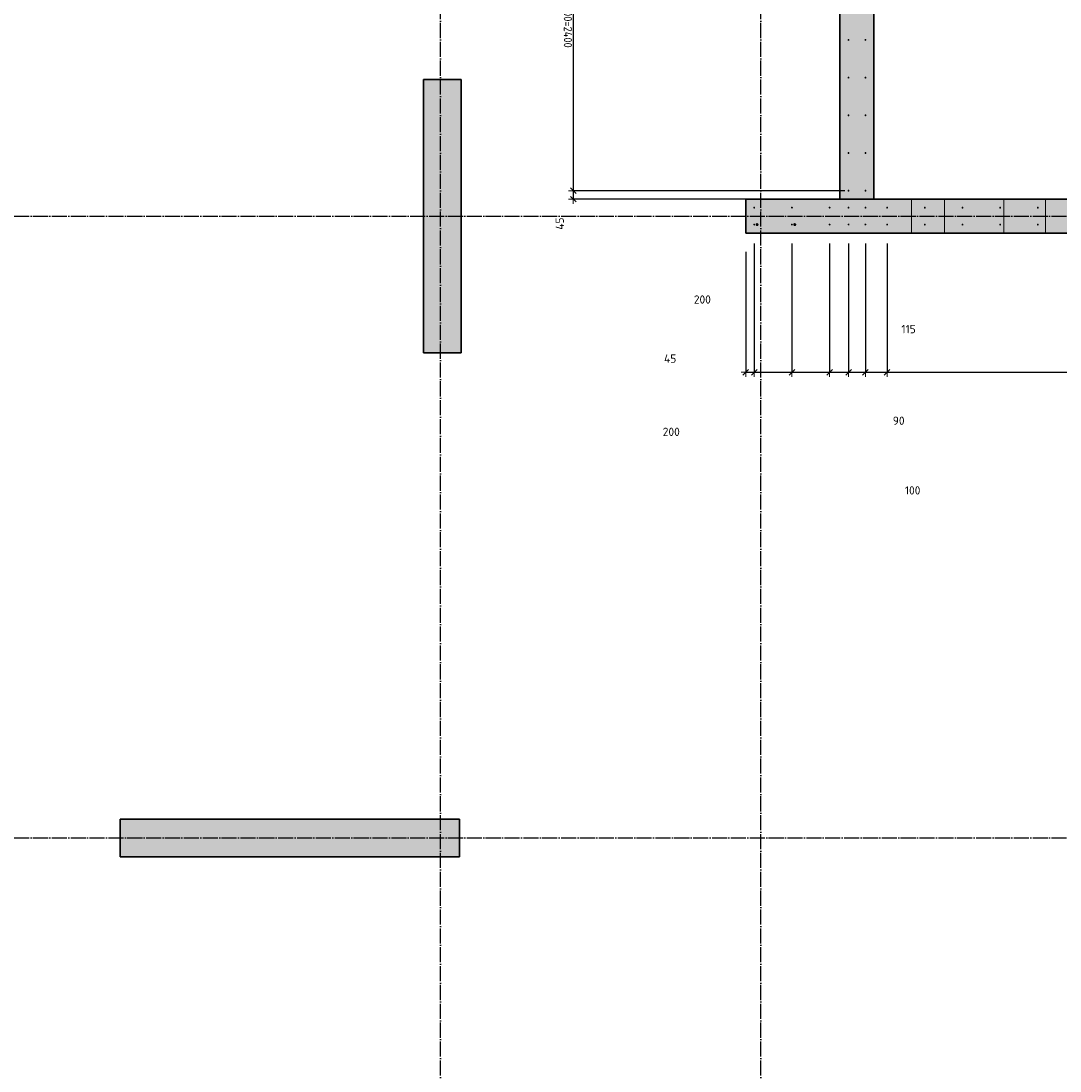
# Model space of a CAD drawing. Header units: millimetres. Extents: x -2995 to 60896, y -2809 to 57831.
# Tile 33 of 169: x 4474 to 9987, y 27163 to 32735. Entities that reach past the tile are written whole.
import ezdxf

# ---------------------------------------------------------------- set-up
doc = ezdxf.new("R2010")
doc.units = ezdxf.units.MM
doc.header["$PDMODE"] = 65
for name, pattern in [('______11', [100, 80, -10, 0, -10]), ('______5', [220, 160, -20, 20, -20]), ('________', [0])]:
    doc.linetypes.add(name, pattern=pattern)
for name, color, linetype, lineweight in [('Standard', 7, 'Continuous', 25), ('Арм.стержн. вертикальными 1', 22, 'Continuous', 35), ('Размерная линия_ общее', 7, 'Continuous', 13)]:
    doc.layers.add(name, color=color, linetype=linetype, lineweight=lineweight)
doc.layers.add('Арм.стержн. вертикальными 2', color=7, linetype='Continuous', lineweight=35, true_color=0x006e00)
doc.layers.add('Осевая линия_ общее', color=7, linetype='______5', lineweight=13, true_color=0xa0a0a0)
doc.styles.add('ISOCPEUR', font='ISOCPEUR')
doc.dimstyles.new('DIMSTYLE_12', dxfattribs={"dimtxt": 44, "dimasz": 50, "dimexe": 0, "dimexo": 0, "dimgap": 22, "dimtad": 0, "dimdec": 0, "dimrnd": 5, "dimzin": 12, "dimdsep": 46, "dimtxsty": 'ISOCPEUR', "dimblk1": 'ALL_ML_STRICH', "dimblk2": 'ALL_ML_STRICH', "dimsah": 1, "dimcen": 0, "dimclrd": 7, "dimclre": 256, "dimclrt": 7, "dimadec": 0, "dimazin": 0, "dimtfac": 1, "dimtdec": 0, "dimtix": 1, "dimtmove": 2, "dimatfit": 3, "dimfxl": 0, "dimtvp": 1.2, "dimtzin": 0, "dimlwd": 0, "dimlwe": -3, "dimarcsym": 0})
doc.dimstyles.new('DIMSTYLE_16', dxfattribs={"dimtxt": 44, "dimasz": 50, "dimexe": 0, "dimexo": 0, "dimgap": 22, "dimtad": 0, "dimdec": 0, "dimrnd": 5, "dimzin": 12, "dimdsep": 46, "dimtxsty": 'ISOCPEUR', "dimblk1": 'ALL_ML_STRICH', "dimblk2": 'ALL_ML_STRICH', "dimsah": 1, "dimcen": 0, "dimclrd": 7, "dimclre": 256, "dimclrt": 7, "dimadec": 0, "dimazin": 0, "dimtfac": 1, "dimtdec": 0, "dimtix": 1, "dimtmove": 2, "dimatfit": 3, "dimfxl": 0, "dimtzin": 0, "dimlwd": 0, "dimlwe": -3, "dimarcsym": 0})
doc.dimstyles.new('DIMSTYLE_3', dxfattribs={"dimtxt": 44, "dimasz": 50, "dimexe": 0, "dimexo": 0, "dimgap": 22, "dimtad": 2, "dimdec": 0, "dimrnd": 5, "dimzin": 12, "dimdsep": 46, "dimtxsty": 'ISOCPEUR', "dimblk1": 'ALL_ML_STRICH', "dimblk2": 'ALL_ML_STRICH', "dimsah": 1, "dimcen": 0, "dimclrd": 7, "dimclre": 256, "dimclrt": 7, "dimadec": 0, "dimazin": 0, "dimtfac": 1, "dimtdec": 0, "dimtix": 1, "dimtmove": 2, "dimatfit": 3, "dimfxl": 0, "dimtvp": 1.2, "dimtzin": 0, "dimlwd": 0, "dimlwe": -3, "dimarcsym": 0})
doc.dimstyles.new('DIMSTYLE_5', dxfattribs={"dimtxt": 44, "dimasz": 50, "dimexe": 0, "dimexo": 0, "dimgap": 22, "dimtad": 2, "dimdec": 0, "dimrnd": 5, "dimzin": 12, "dimdsep": 46, "dimtxsty": 'ISOCPEUR', "dimblk1": 'ALL_ML_STRICH', "dimblk2": 'ALL_ML_STRICH', "dimsah": 1, "dimcen": 0, "dimclrd": 7, "dimclre": 256, "dimclrt": 7, "dimadec": 0, "dimazin": 0, "dimtfac": 1, "dimtdec": 0, "dimtix": 1, "dimtmove": 2, "dimatfit": 3, "dimfxl": 0, "dimtzin": 0, "dimlwd": 0, "dimlwe": -3, "dimarcsym": 0})

# ---------------------------------------------------------------- blocks, each defined once
blk = doc.blocks.new('ALL_ML_STRICH')
at = {"color": 0, "linetype": 'ByBlock', "lineweight": -2}
for p, q in [((-1, 0), (0.5, 0)), ((-0.3, -0.3), (0.3, 0.3)), ((0, -0.5), (0, 0.5))]:
    blk.add_line(p, q, dxfattribs=at)
blk = doc.blocks.new('*D12')
at = {"layer": 'DEFPOINTS', "color": 7, "linetype": 'Continuous', "lineweight": 13, "transparency": 33554687}
for p in [(7404.4, 34235), (8865, 34235), (8865, 31835)]:
    blk.add_point(p, dxfattribs=at)
at = {"layer": 'Размерная линия_ общее', "color": 253, "linetype": 'Continuous', "lineweight": -2, "true_color": 0xa0a0a0, "transparency": 33554687}
for p, q in [((8845, 34235), (7404.4, 34235)), ((8845, 31835), (7404.4, 31835))]:
    blk.add_line(p, q, dxfattribs=at)
at = {"layer": 'Размерная линия_ общее', "color": 7, "linetype": 'Continuous', "lineweight": -2, "transparency": 33554687}
blk.add_line((7404.4, 34235), (7404.4, 31835), dxfattribs=at)
at = {"layer": 'Размерная линия_ общее', "color": 7, "linetype": 'Continuous', "lineweight": 13, "transparency": 33554687, "xscale": 50, "yscale": 50, "zscale": 50}
for p, rotation in [((7404.4, 34235), 90), ((7404.4, 31835), 270)]:
    blk.add_blockref('ALL_ML_STRICH', p, dxfattribs=dict(at, rotation=rotation))
at = {"layer": 'Размерная линия_ общее', "color": 7, "linetype": 'Continuous', "lineweight": 13, "transparency": 33554687, "insert": (7398.4, 32885), "char_height": 44, "width": 2.2, "attachment_point": 1, "rotation": 270, "line_spacing_factor": 0.60241, "style": 'ISOCPEUR'}
blk.add_mtext('\\W0.91;12х200=2400', dxfattribs=at)
blk = doc.blocks.new('*D13')
at = {"layer": 'DEFPOINTS', "color": 7, "linetype": 'Continuous', "lineweight": 13, "transparency": 33554687}
for p in [(7404.4, 31835), (8865, 31835), (8820, 31790)]:
    blk.add_point(p, dxfattribs=at)
at = {"layer": 'Размерная линия_ общее', "color": 253, "linetype": 'Continuous', "lineweight": -2, "true_color": 0xa0a0a0, "transparency": 33554687}
for p, q in [((8845, 31835), (7404.4, 31835)), ((8800, 31790), (7404.4, 31790))]:
    blk.add_line(p, q, dxfattribs=at)
at = {"layer": 'Размерная линия_ общее', "color": 7, "linetype": 'Continuous', "lineweight": -2, "transparency": 33554687}
blk.add_line((7404.4, 31835), (7404.4, 31790), dxfattribs=at)
at = {"layer": 'Размерная линия_ общее', "color": 7, "linetype": 'Continuous', "lineweight": 13, "transparency": 33554687, "xscale": 50, "yscale": 50, "zscale": 50}
for p, rotation in [((7404.4, 31835), 90), ((7404.4, 31790), 270)]:
    blk.add_blockref('ALL_ML_STRICH', p, dxfattribs=dict(at, rotation=rotation))
at = {"layer": 'Размерная линия_ общее', "color": 7, "linetype": 'Continuous', "lineweight": 13, "transparency": 33554687, "insert": (7332.9, 31660.3), "char_height": 44, "width": 88, "attachment_point": 5, "rotation": 90, "style": 'ISOCPEUR'}
blk.add_mtext('\\A1;{45}', dxfattribs=at)
blk = doc.blocks.new('СЛОЖНЫЙ_ОБЪЕКТ_0')
at = {"layer": 'Осевая линия_ общее', "color": 253, "linetype": '______11', "lineweight": -3, "true_color": 0xa0a0a0, "transparency": 33554687}
for p, q in [((6700, -2590), (6700, 47490)), ((8400, -2590), (8400, 47490)), ((-2770, 31700), (14400, 31700)), ((-2770, 28400), (14470, 28400))]:
    blk.add_line(p, q, dxfattribs=at)
blk = doc.blocks.new('*D584')
at = {"layer": 'DEFPOINTS', "color": 7, "linetype": 'Continuous', "lineweight": 13, "transparency": 33554687}
for p in [(8365, 31655), (8320, 31610), (8320, 30871.5)]:
    blk.add_point(p, dxfattribs=at)
at = {"layer": 'Размерная линия_ общее', "color": 253, "linetype": 'Continuous', "lineweight": -2, "true_color": 0xa0a0a0, "transparency": 33554687}
for p, q in [((8365, 31555), (8365, 30871.5)), ((8320, 31510), (8320, 30871.5))]:
    blk.add_line(p, q, dxfattribs=at)
at = {"layer": 'Размерная линия_ общее', "color": 7, "linetype": 'Continuous', "lineweight": -2, "transparency": 33554687}
blk.add_line((8320, 30871.5), (8365, 30871.5), dxfattribs=at)
at = {"layer": 'Размерная линия_ общее', "color": 7, "linetype": 'Continuous', "lineweight": 13, "transparency": 33554687, "xscale": 50, "yscale": 50, "zscale": 50, "rotation": 180}
blk.add_blockref('ALL_ML_STRICH', (8320, 30871.5), dxfattribs=at)
at = {"layer": 'Размерная линия_ общее', "color": 7, "linetype": 'Continuous', "lineweight": 13, "transparency": 33554687, "xscale": 50, "yscale": 50, "zscale": 50}
blk.add_blockref('ALL_ML_STRICH', (8365, 30871.5), dxfattribs=at)
at = {"layer": 'Размерная линия_ общее', "color": 7, "linetype": 'Continuous', "lineweight": 13, "transparency": 33554687, "insert": (7918.8, 30944), "char_height": 44, "width": 88, "attachment_point": 5, "style": 'ISOCPEUR'}
blk.add_mtext('\\A1;{45}', dxfattribs=at)
blk = doc.blocks.new('*D585')
at = {"layer": 'DEFPOINTS', "color": 7, "linetype": 'Continuous', "lineweight": 13, "transparency": 33554687}
for p in [(8365, 31655), (8565, 31655), (8365, 30871.5)]:
    blk.add_point(p, dxfattribs=at)
at = {"layer": 'Размерная линия_ общее', "color": 253, "linetype": 'Continuous', "lineweight": -2, "true_color": 0xa0a0a0, "transparency": 33554687}
for p, q in [((8365, 31555), (8365, 30871.5)), ((8565, 31555), (8565, 30871.5))]:
    blk.add_line(p, q, dxfattribs=at)
at = {"layer": 'Размерная линия_ общее', "color": 7, "linetype": 'Continuous', "lineweight": -2, "transparency": 33554687}
blk.add_line((8365, 30871.5), (8565, 30871.5), dxfattribs=at)
at = {"layer": 'Размерная линия_ общее', "color": 7, "linetype": 'Continuous', "lineweight": 13, "transparency": 33554687, "xscale": 50, "yscale": 50, "zscale": 50, "rotation": 180}
blk.add_blockref('ALL_ML_STRICH', (8365, 30871.5), dxfattribs=at)
at = {"layer": 'Размерная линия_ общее', "color": 7, "linetype": 'Continuous', "lineweight": 13, "transparency": 33554687, "xscale": 50, "yscale": 50, "zscale": 50}
blk.add_blockref('ALL_ML_STRICH', (8565, 30871.5), dxfattribs=at)
at = {"layer": 'Размерная линия_ общее', "color": 7, "linetype": 'Continuous', "lineweight": 13, "transparency": 33554687, "insert": (7924.7, 30555.3), "char_height": 44, "width": 132, "attachment_point": 5, "style": 'ISOCPEUR'}
blk.add_mtext('\\A1;{200}', dxfattribs=at)
blk = doc.blocks.new('*D586')
at = {"layer": 'DEFPOINTS', "color": 7, "linetype": 'Continuous', "lineweight": 13, "transparency": 33554687}
for p in [(8565, 31655), (8765, 31655), (8565, 30871.5)]:
    blk.add_point(p, dxfattribs=at)
at = {"layer": 'Размерная линия_ общее', "color": 253, "linetype": 'Continuous', "lineweight": -2, "true_color": 0xa0a0a0, "transparency": 33554687}
for p, q in [((8565, 31555), (8565, 30871.5)), ((8765, 31555), (8765, 30871.5))]:
    blk.add_line(p, q, dxfattribs=at)
at = {"layer": 'Размерная линия_ общее', "color": 7, "linetype": 'Continuous', "lineweight": -2, "transparency": 33554687}
blk.add_line((8565, 30871.5), (8765, 30871.5), dxfattribs=at)
at = {"layer": 'Размерная линия_ общее', "color": 7, "linetype": 'Continuous', "lineweight": 13, "transparency": 33554687, "xscale": 50, "yscale": 50, "zscale": 50, "rotation": 180}
blk.add_blockref('ALL_ML_STRICH', (8565, 30871.5), dxfattribs=at)
at = {"layer": 'Размерная линия_ общее', "color": 7, "linetype": 'Continuous', "lineweight": 13, "transparency": 33554687, "xscale": 50, "yscale": 50, "zscale": 50}
blk.add_blockref('ALL_ML_STRICH', (8765, 30871.5), dxfattribs=at)
at = {"layer": 'Размерная линия_ общее', "color": 7, "linetype": 'Continuous', "lineweight": 13, "transparency": 33554687, "insert": (8089.6, 31257.6), "char_height": 44, "width": 132, "attachment_point": 5, "style": 'ISOCPEUR'}
blk.add_mtext('\\A1;{200}', dxfattribs=at)
blk = doc.blocks.new('*D587')
at = {"layer": 'DEFPOINTS', "color": 7, "linetype": 'Continuous', "lineweight": 13, "transparency": 33554687}
for p in [(8765, 31655), (8865.5, 31655.5), (8765, 30871.5)]:
    blk.add_point(p, dxfattribs=at)
at = {"layer": 'Размерная линия_ общее', "color": 253, "linetype": 'Continuous', "lineweight": -2, "true_color": 0xa0a0a0, "transparency": 33554687}
for p, q in [((8765, 31555), (8765, 30871.5)), ((8865.5, 31555.5), (8865.5, 30871.5))]:
    blk.add_line(p, q, dxfattribs=at)
at = {"layer": 'Размерная линия_ общее', "color": 7, "linetype": 'Continuous', "lineweight": -2, "transparency": 33554687}
blk.add_line((8765, 30871.5), (8865.5, 30871.5), dxfattribs=at)
at = {"layer": 'Размерная линия_ общее', "color": 7, "linetype": 'Continuous', "lineweight": 13, "transparency": 33554687, "xscale": 50, "yscale": 50, "zscale": 50, "rotation": 180}
blk.add_blockref('ALL_ML_STRICH', (8765, 30871.5), dxfattribs=at)
at = {"layer": 'Размерная линия_ общее', "color": 7, "linetype": 'Continuous', "lineweight": 13, "transparency": 33554687, "xscale": 50, "yscale": 50, "zscale": 50}
blk.add_blockref('ALL_ML_STRICH', (8865.5, 30871.5), dxfattribs=at)
at = {"layer": 'Размерная линия_ общее', "color": 7, "linetype": 'Continuous', "lineweight": 13, "transparency": 33554687, "insert": (9205.5, 30244.5), "char_height": 44, "width": 132, "attachment_point": 5, "style": 'ISOCPEUR'}
blk.add_mtext('\\A1;{100}', dxfattribs=at)
blk = doc.blocks.new('*D588')
at = {"layer": 'DEFPOINTS', "color": 7, "linetype": 'Continuous', "lineweight": 13, "transparency": 33554687}
for p in [(8865.5, 31655.5), (8955, 31655.5), (8865.5, 30871.5)]:
    blk.add_point(p, dxfattribs=at)
at = {"layer": 'Размерная линия_ общее', "color": 253, "linetype": 'Continuous', "lineweight": -2, "true_color": 0xa0a0a0, "transparency": 33554687}
for p, q in [((8865.5, 31555.5), (8865.5, 30871.5)), ((8955, 31555.5), (8955, 30871.5))]:
    blk.add_line(p, q, dxfattribs=at)
at = {"layer": 'Размерная линия_ общее', "color": 7, "linetype": 'Continuous', "lineweight": -2, "transparency": 33554687}
blk.add_line((8865.5, 30871.5), (8955, 30871.5), dxfattribs=at)
at = {"layer": 'Размерная линия_ общее', "color": 7, "linetype": 'Continuous', "lineweight": 13, "transparency": 33554687, "xscale": 50, "yscale": 50, "zscale": 50, "rotation": 180}
blk.add_blockref('ALL_ML_STRICH', (8865.5, 30871.5), dxfattribs=at)
at = {"layer": 'Размерная линия_ общее', "color": 7, "linetype": 'Continuous', "lineweight": 13, "transparency": 33554687, "xscale": 50, "yscale": 50, "zscale": 50}
blk.add_blockref('ALL_ML_STRICH', (8955, 30871.5), dxfattribs=at)
at = {"layer": 'Размерная линия_ общее', "color": 7, "linetype": 'Continuous', "lineweight": 13, "transparency": 33554687, "insert": (9131.4, 30614.3), "char_height": 44, "width": 88, "attachment_point": 5, "style": 'ISOCPEUR'}
blk.add_mtext('\\A1;{90}', dxfattribs=at)
blk = doc.blocks.new('*D589')
at = {"layer": 'DEFPOINTS', "color": 7, "linetype": 'Continuous', "lineweight": 13, "transparency": 33554687}
for p in [(8955, 31655.5), (9070, 31655), (8955, 30871.5)]:
    blk.add_point(p, dxfattribs=at)
at = {"layer": 'Размерная линия_ общее', "color": 253, "linetype": 'Continuous', "lineweight": -2, "true_color": 0xa0a0a0, "transparency": 33554687}
for p, q in [((8955, 31555.5), (8955, 30871.5)), ((9070, 31555), (9070, 30871.5))]:
    blk.add_line(p, q, dxfattribs=at)
at = {"layer": 'Размерная линия_ общее', "color": 7, "linetype": 'Continuous', "lineweight": -2, "transparency": 33554687}
blk.add_line((8955, 30871.5), (9070, 30871.5), dxfattribs=at)
at = {"layer": 'Размерная линия_ общее', "color": 7, "linetype": 'Continuous', "lineweight": 13, "transparency": 33554687, "xscale": 50, "yscale": 50, "zscale": 50, "rotation": 180}
blk.add_blockref('ALL_ML_STRICH', (8955, 30871.5), dxfattribs=at)
at = {"layer": 'Размерная линия_ общее', "color": 7, "linetype": 'Continuous', "lineweight": 13, "transparency": 33554687, "xscale": 50, "yscale": 50, "zscale": 50}
blk.add_blockref('ALL_ML_STRICH', (9070, 30871.5), dxfattribs=at)
at = {"layer": 'Размерная линия_ общее', "color": 7, "linetype": 'Continuous', "lineweight": 13, "transparency": 33554687, "insert": (9183.9, 31100.4), "char_height": 44, "width": 132, "attachment_point": 5, "style": 'ISOCPEUR'}
blk.add_mtext('\\A1;{115}', dxfattribs=at)
blk = doc.blocks.new('*D590')
at = {"layer": 'DEFPOINTS', "color": 7, "linetype": 'Continuous', "lineweight": 13, "transparency": 33554687}
for p in [(9070, 31655), (12869.9, 31655), (9070, 30871.5)]:
    blk.add_point(p, dxfattribs=at)
at = {"layer": 'Размерная линия_ общее', "color": 253, "linetype": 'Continuous', "lineweight": -2, "true_color": 0xa0a0a0, "transparency": 33554687}
for p, q in [((9070, 31555), (9070, 30871.5)), ((12869.9, 31555), (12869.9, 30871.5))]:
    blk.add_line(p, q, dxfattribs=at)
at = {"layer": 'Размерная линия_ общее', "color": 7, "linetype": 'Continuous', "lineweight": -2, "transparency": 33554687}
blk.add_line((9070, 30871.5), (12869.9, 30871.5), dxfattribs=at)
at = {"layer": 'Размерная линия_ общее', "color": 7, "linetype": 'Continuous', "lineweight": 13, "transparency": 33554687, "xscale": 50, "yscale": 50, "zscale": 50, "rotation": 180}
blk.add_blockref('ALL_ML_STRICH', (9070, 30871.5), dxfattribs=at)
at = {"layer": 'Размерная линия_ общее', "color": 7, "linetype": 'Continuous', "lineweight": 13, "transparency": 33554687, "xscale": 50, "yscale": 50, "zscale": 50}
blk.add_blockref('ALL_ML_STRICH', (12869.9, 30871.5), dxfattribs=at)
at = {"layer": 'Размерная линия_ общее', "color": 7, "linetype": 'Continuous', "lineweight": 13, "transparency": 33554687, "insert": (10822, 30965.5), "char_height": 44, "width": 2.2, "attachment_point": 1, "line_spacing_factor": 0.60241, "style": 'ISOCPEUR'}
blk.add_mtext('\\W0.91;19х200=3800', dxfattribs=at)

msp = doc.modelspace()

# ---------------------------------------------------------------- hatches: boundary and pattern name
at = {"linetype": 'Continuous', "lineweight": 25, "transparency": 33554687}
for points in [[(6610, 30975), (6810, 30975), (6810, 32425), (6610, 32425)], [(8320, 31790), (8320, 31610), (14100, 31610), (14100, 31790)], [(5000, 28500), (5000, 28300), (6800, 28300), (6800, 28500)]]:
    msp.add_hatch(color=7, dxfattribs=at).paths.add_polyline_path(points)
at = {"layer": 'Standard', "linetype": 'Continuous', "lineweight": 25, "transparency": 33554687}
msp.add_hatch(color=7, dxfattribs=at).paths.add_polyline_path([(9000, 34320), (8820, 34320), (8820, 31790), (9000, 31790)])
at = {"layer": 'Арм.стержн. вертикальными 1', "linetype": 'Continuous', "lineweight": 50, "transparency": 33554687}
for points in [[(8869.9, 32635), (8869.6, 32637), (8868.5, 32638.6), (8866.9, 32639.7), (8864.9, 32640), (8863, 32639.7), (8861.4, 32638.6), (8860.3, 32637), (8859.9, 32635), (8860.3, 32633.1), (8861.4, 32631.5), (8863, 32630.4), (8864.9, 32630), (8866.9, 32630.4), (8868.5, 32631.5), (8869.6, 32633.1)], [(8959.9, 32635), (8959.6, 32637), (8958.5, 32638.6), (8956.9, 32639.7), (8954.9, 32640), (8953, 32639.7), (8951.4, 32638.6), (8950.3, 32637), (8949.9, 32635), (8950.3, 32633.1), (8951.4, 32631.5), (8953, 32630.4), (8954.9, 32630), (8956.9, 32630.4), (8958.5, 32631.5), (8959.6, 32633.1)], [(8869.9, 32435), (8869.6, 32437), (8868.5, 32438.6), (8866.9, 32439.7), (8864.9, 32440), (8863, 32439.7), (8861.4, 32438.6), (8860.3, 32437), (8859.9, 32435), (8860.3, 32433.1), (8861.4, 32431.5), (8863, 32430.4), (8864.9, 32430), (8866.9, 32430.4), (8868.5, 32431.5), (8869.6, 32433.1)], [(8959.9, 32435), (8959.6, 32437), (8958.5, 32438.6), (8956.9, 32439.7), (8954.9, 32440), (8953, 32439.7), (8951.4, 32438.6), (8950.3, 32437), (8949.9, 32435), (8950.3, 32433.1), (8951.4, 32431.5), (8953, 32430.4), (8954.9, 32430), (8956.9, 32430.4), (8958.5, 32431.5), (8959.6, 32433.1)], [(8869.9, 32235), (8869.6, 32237), (8868.5, 32238.6), (8866.9, 32239.7), (8864.9, 32240), (8863, 32239.7), (8861.4, 32238.6), (8860.3, 32237), (8859.9, 32235), (8860.3, 32233.1), (8861.4, 32231.5), (8863, 32230.4), (8864.9, 32230), (8866.9, 32230.4), (8868.5, 32231.5), (8869.6, 32233.1)], [(8959.9, 32235), (8959.6, 32237), (8958.5, 32238.6), (8956.9, 32239.7), (8954.9, 32240), (8953, 32239.7), (8951.4, 32238.6), (8950.3, 32237), (8949.9, 32235), (8950.3, 32233.1), (8951.4, 32231.5), (8953, 32230.4), (8954.9, 32230), (8956.9, 32230.4), (8958.5, 32231.5), (8959.6, 32233.1)], [(8869.9, 32035), (8869.6, 32037), (8868.5, 32038.6), (8866.9, 32039.7), (8864.9, 32040), (8863, 32039.7), (8861.4, 32038.6), (8860.3, 32037), (8859.9, 32035), (8860.3, 32033.1), (8861.4, 32031.5), (8863, 32030.4), (8864.9, 32030), (8866.9, 32030.4), (8868.5, 32031.5), (8869.6, 32033.1)], [(8959.9, 32035), (8959.6, 32037), (8958.5, 32038.6), (8956.9, 32039.7), (8954.9, 32040), (8953, 32039.7), (8951.4, 32038.6), (8950.3, 32037), (8949.9, 32035), (8950.3, 32033.1), (8951.4, 32031.5), (8953, 32030.4), (8954.9, 32030), (8956.9, 32030.4), (8958.5, 32031.5), (8959.6, 32033.1)], [(8869.9, 31835), (8869.6, 31837), (8868.5, 31838.6), (8866.9, 31839.7), (8864.9, 31840), (8863, 31839.7), (8861.4, 31838.6), (8860.3, 31837), (8859.9, 31835), (8860.3, 31833.1), (8861.4, 31831.5), (8863, 31830.4), (8864.9, 31830), (8866.9, 31830.4), (8868.5, 31831.5), (8869.6, 31833.1)], [(8959.9, 31835), (8959.6, 31837), (8958.5, 31838.6), (8956.9, 31839.7), (8954.9, 31840), (8953, 31839.7), (8951.4, 31838.6), (8950.3, 31837), (8949.9, 31835), (8950.3, 31833.1), (8951.4, 31831.5), (8953, 31830.4), (8954.9, 31830), (8956.9, 31830.4), (8958.5, 31831.5), (8959.6, 31833.1)], [(8369.9, 31745), (8369.6, 31747), (8368.5, 31748.6), (8366.9, 31749.7), (8364.9, 31750), (8363, 31749.7), (8361.4, 31748.6), (8360.3, 31747), (8359.9, 31745), (8360.3, 31743.1), (8361.4, 31741.5), (8363, 31740.4), (8364.9, 31740), (8366.9, 31740.4), (8368.5, 31741.5), (8369.6, 31743.1)], [(8569.9, 31745), (8569.6, 31747), (8568.5, 31748.6), (8566.9, 31749.7), (8564.9, 31750), (8563, 31749.7), (8561.4, 31748.6), (8560.3, 31747), (8559.9, 31745), (8560.3, 31743.1), (8561.4, 31741.5), (8563, 31740.4), (8564.9, 31740), (8566.9, 31740.4), (8568.5, 31741.5), (8569.6, 31743.1)], [(8769.9, 31745), (8769.6, 31747), (8768.5, 31748.6), (8766.9, 31749.7), (8764.9, 31750), (8763, 31749.7), (8761.4, 31748.6), (8760.3, 31747), (8759.9, 31745), (8760.3, 31743.1), (8761.4, 31741.5), (8763, 31740.4), (8764.9, 31740), (8766.9, 31740.4), (8768.5, 31741.5), (8769.6, 31743.1)], [(8870.4, 31745), (8870, 31747), (8868.9, 31748.6), (8867.3, 31749.7), (8865.4, 31750), (8863.5, 31749.7), (8861.9, 31748.6), (8860.8, 31747), (8860.4, 31745), (8860.8, 31743.1), (8861.9, 31741.5), (8863.5, 31740.4), (8865.4, 31740), (8867.3, 31740.4), (8868.9, 31741.5), (8870, 31743.1)], [(8959.9, 31745), (8959.6, 31747), (8958.5, 31748.6), (8956.9, 31749.7), (8954.9, 31750), (8953, 31749.7), (8951.4, 31748.6), (8950.3, 31747), (8949.9, 31745), (8950.3, 31743.1), (8951.4, 31741.5), (8953, 31740.4), (8954.9, 31740), (8956.9, 31740.4), (8958.5, 31741.5), (8959.6, 31743.1)], [(9074.9, 31745), (9074.6, 31747), (9073.5, 31748.6), (9071.9, 31749.7), (9069.9, 31750), (9068, 31749.7), (9066.4, 31748.6), (9065.3, 31747), (9064.9, 31745), (9065.3, 31743.1), (9066.4, 31741.5), (9068, 31740.4), (9069.9, 31740), (9071.9, 31740.4), (9073.5, 31741.5), (9074.6, 31743.1)], [(9274.9, 31745), (9274.6, 31747), (9273.5, 31748.6), (9271.9, 31749.7), (9269.9, 31750), (9268, 31749.7), (9266.4, 31748.6), (9265.3, 31747), (9264.9, 31745), (9265.3, 31743.1), (9266.4, 31741.5), (9268, 31740.4), (9269.9, 31740), (9271.9, 31740.4), (9273.5, 31741.5), (9274.6, 31743.1)], [(9474.9, 31745), (9474.6, 31747), (9473.5, 31748.6), (9471.9, 31749.7), (9469.9, 31750), (9468, 31749.7), (9466.4, 31748.6), (9465.3, 31747), (9464.9, 31745), (9465.3, 31743.1), (9466.4, 31741.5), (9468, 31740.4), (9469.9, 31740), (9471.9, 31740.4), (9473.5, 31741.5), (9474.6, 31743.1)], [(9674.9, 31745), (9674.6, 31747), (9673.5, 31748.6), (9671.9, 31749.7), (9669.9, 31750), (9668, 31749.7), (9666.4, 31748.6), (9665.3, 31747), (9664.9, 31745), (9665.3, 31743.1), (9666.4, 31741.5), (9668, 31740.4), (9669.9, 31740), (9671.9, 31740.4), (9673.5, 31741.5), (9674.6, 31743.1)], [(9874.9, 31745), (9874.6, 31747), (9873.5, 31748.6), (9871.9, 31749.7), (9869.9, 31750), (9868, 31749.7), (9866.4, 31748.6), (9865.3, 31747), (9864.9, 31745), (9865.3, 31743.1), (9866.4, 31741.5), (9868, 31740.4), (9869.9, 31740), (9871.9, 31740.4), (9873.5, 31741.5), (9874.6, 31743.1)], [(8369.9, 31655), (8369.6, 31657), (8368.5, 31658.6), (8366.9, 31659.7), (8364.9, 31660), (8363, 31659.7), (8361.4, 31658.6), (8360.3, 31657), (8359.9, 31655), (8360.3, 31653.1), (8361.4, 31651.5), (8363, 31650.4), (8364.9, 31650), (8366.9, 31650.4), (8368.5, 31651.5), (8369.6, 31653.1)], [(8569.9, 31655), (8569.6, 31657), (8568.5, 31658.6), (8566.9, 31659.7), (8564.9, 31660), (8563, 31659.7), (8561.4, 31658.6), (8560.3, 31657), (8559.9, 31655), (8560.3, 31653.1), (8561.4, 31651.5), (8563, 31650.4), (8564.9, 31650), (8566.9, 31650.4), (8568.5, 31651.5), (8569.6, 31653.1)], [(8769.9, 31655), (8769.6, 31657), (8768.5, 31658.6), (8766.9, 31659.7), (8764.9, 31660), (8763, 31659.7), (8761.4, 31658.6), (8760.3, 31657), (8759.9, 31655), (8760.3, 31653.1), (8761.4, 31651.5), (8763, 31650.4), (8764.9, 31650), (8766.9, 31650.4), (8768.5, 31651.5), (8769.6, 31653.1)], [(8870.4, 31655.5), (8870, 31657.4), (8868.9, 31659), (8867.3, 31660.1), (8865.4, 31660.5), (8863.5, 31660.1), (8861.9, 31659), (8860.8, 31657.4), (8860.4, 31655.5), (8860.8, 31653.6), (8861.9, 31652), (8863.5, 31650.9), (8865.4, 31650.5), (8867.3, 31650.9), (8868.9, 31652), (8870, 31653.6)], [(8959.9, 31655.5), (8959.6, 31657.4), (8958.5, 31659), (8956.9, 31660.1), (8954.9, 31660.5), (8953, 31660.1), (8951.4, 31659), (8950.3, 31657.4), (8949.9, 31655.5), (8950.3, 31653.6), (8951.4, 31652), (8953, 31650.9), (8954.9, 31650.5), (8956.9, 31650.9), (8958.5, 31652), (8959.6, 31653.6)], [(9074.9, 31655), (9074.6, 31657), (9073.5, 31658.6), (9071.9, 31659.7), (9069.9, 31660), (9068, 31659.7), (9066.4, 31658.6), (9065.3, 31657), (9064.9, 31655), (9065.3, 31653.1), (9066.4, 31651.5), (9068, 31650.4), (9069.9, 31650), (9071.9, 31650.4), (9073.5, 31651.5), (9074.6, 31653.1)], [(9274.9, 31655), (9274.6, 31657), (9273.5, 31658.6), (9271.9, 31659.7), (9269.9, 31660), (9268, 31659.7), (9266.4, 31658.6), (9265.3, 31657), (9264.9, 31655), (9265.3, 31653.1), (9266.4, 31651.5), (9268, 31650.4), (9269.9, 31650), (9271.9, 31650.4), (9273.5, 31651.5), (9274.6, 31653.1)], [(9474.9, 31655), (9474.6, 31657), (9473.5, 31658.6), (9471.9, 31659.7), (9469.9, 31660), (9468, 31659.7), (9466.4, 31658.6), (9465.3, 31657), (9464.9, 31655), (9465.3, 31653.1), (9466.4, 31651.5), (9468, 31650.4), (9469.9, 31650), (9471.9, 31650.4), (9473.5, 31651.5), (9474.6, 31653.1)], [(9674.9, 31655), (9674.6, 31657), (9673.5, 31658.6), (9671.9, 31659.7), (9669.9, 31660), (9668, 31659.7), (9666.4, 31658.6), (9665.3, 31657), (9664.9, 31655), (9665.3, 31653.1), (9666.4, 31651.5), (9668, 31650.4), (9669.9, 31650), (9671.9, 31650.4), (9673.5, 31651.5), (9674.6, 31653.1)], [(9874.9, 31655), (9874.6, 31657), (9873.5, 31658.6), (9871.9, 31659.7), (9869.9, 31660), (9868, 31659.7), (9866.4, 31658.6), (9865.3, 31657), (9864.9, 31655), (9865.3, 31653.1), (9866.4, 31651.5), (9868, 31650.4), (9869.9, 31650), (9871.9, 31650.4), (9873.5, 31651.5), (9874.6, 31653.1)]]:
    msp.add_hatch(color=4, dxfattribs=at).paths.add_polyline_path(points)
at = {"layer": 'Арм.стержн. вертикальными 2', "linetype": 'Continuous', "lineweight": 50, "transparency": 33554687}
for points in [[(8387.9, 31655), (8387.3, 31658.1), (8385.6, 31660.7), (8383, 31662.4), (8379.9, 31663), (8376.9, 31662.4), (8374.3, 31660.7), (8372.5, 31658.1), (8371.9, 31655), (8372.5, 31652), (8374.3, 31649.4), (8376.9, 31647.7), (8379.9, 31647), (8383, 31647.7), (8385.6, 31649.4), (8387.3, 31652)], [(8587.9, 31655), (8587.3, 31658.1), (8585.6, 31660.7), (8583, 31662.4), (8579.9, 31663), (8576.9, 31662.4), (8574.3, 31660.7), (8572.5, 31658.1), (8571.9, 31655), (8572.5, 31652), (8574.3, 31649.4), (8576.9, 31647.7), (8579.9, 31647), (8583, 31647.7), (8585.6, 31649.4), (8587.3, 31652)]]:
    msp.add_hatch(color=7, dxfattribs=at).paths.add_polyline_path(points)

# ---------------------------------------------------------------- linework, layer by layer
at = {"color": 7, "linetype": 'Continuous', "lineweight": 35, "transparency": 33554687}
for p, q in [((6610, 30975), (6610, 32425)), ((6610, 32425), (6810, 32425)), ((6810, 32425), (6810, 30975)), ((8320, 31610), (8320, 31790)), ((8320, 31790), (8820, 31790)), ((9000, 31790), (14100, 31790)), ((14100, 31610), (8320, 31610)), ((6810, 30975), (6610, 30975)), ((5000, 28300), (5000, 28500)), ((5000, 28500), (6800, 28500)), ((6800, 28500), (6800, 28300)), ((6800, 28300), (5000, 28300))]:
    msp.add_line(p, q, dxfattribs=at)
at = {"color": 253, "linetype": '________', "lineweight": 13, "true_color": 0xababab, "transparency": 33554687}
for p, q in [((9200, 31790), (9200, 31610)), ((9375, 31610), (9375, 31790)), ((9690, 31790), (9690, 31610)), ((9910, 31610), (9910, 31790))]:
    msp.add_line(p, q, dxfattribs=at)
at = {"layer": 'Standard', "color": 7, "linetype": 'Continuous', "lineweight": 35, "transparency": 33554687}
for p, q in [((8820, 31790), (8820, 34320)), ((9000, 34320), (9000, 31790)), ((9000, 31790), (8820, 31790))]:
    msp.add_line(p, q, dxfattribs=at)

# ---------------------------------------------------------------- block references
at = {"layer": 'Осевая линия_ общее', "color": 253, "linetype": '______11', "lineweight": -3, "true_color": 0xa0a0a0, "transparency": 33554687}
msp.add_blockref('СЛОЖНЫЙ_ОБЪЕКТ_0', (0, 0), dxfattribs=at)

# ---------------------------------------------------------------- dimensions: what is measured, and where the dimension line sits
at = {"layer": 'Размерная линия_ общее', "color": 7, "linetype": 'Continuous', "lineweight": 13, "transparency": 33554687}
dim = msp.add_linear_dim(base=(7404.4, 31835), p1=(8845, 34235), p2=(8845, 31835), angle=270, text='\\W0.91;12х200=2400', dimstyle='DIMSTYLE_5', override={"dimpost": '<>', "dimclrd": 7, "dimclre": 253, "dimclrt": 7, "dimlwd": 0, "dimlwe": 65533}, dxfattribs=at)
dim.commit()
dim.dimension.update_dxf_attribs({"geometry": '*D12', "text_midpoint": (7382.4, 33035), "dimtype": 160})
dim = msp.add_linear_dim(base=(7404.4, 31790), p1=(8845, 31835), p2=(8800, 31790), angle=270, dimstyle='DIMSTYLE_3', override={"dimpost": '<>', "dimclrd": 7, "dimclre": 253, "dimclrt": 7, "dimlwd": 0, "dimlwe": 65533}, dxfattribs=at)
dim.commit()
dim.dimension.update_dxf_attribs({"geometry": '*D13', "text_midpoint": (7332.9, 31660.3), "dimtype": 160})
for base, p1, p2, dimstyle, picture, middle in [((8565, 30871.5), (8365, 31555), (8565, 31555), 'DIMSTYLE_16', '*D585', (7924.7, 30555.3)), ((8365, 30871.5), (8320, 31510), (8365, 31555), 'DIMSTYLE_3', '*D584', (7918.8, 30944)), ((8765, 30871.5), (8565, 31555), (8765, 31555), 'DIMSTYLE_5', '*D586', (8089.6, 31257.6)), ((8865.4687, 30871.4844), (8765, 31555.0003), (8865.4687, 31555.4687), 'DIMSTYLE_12', '*D587', (9205.5035, 30244.5437)), ((8955, 30871.4844), (8865.4687, 31555.4687), (8955, 31555.4687), 'DIMSTYLE_12', '*D588', (9131.383, 30614.2768)), ((9070, 30871.5), (8955, 31555.5), (9070, 31555), 'DIMSTYLE_3', '*D589', (9183.9, 31100.4))]:
    dim = msp.add_linear_dim(base=base, p1=p1, p2=p2, dimstyle=dimstyle, override={"dimpost": '<>', "dimclrd": 7, "dimclre": 253, "dimclrt": 7, "dimlwd": 0, "dimlwe": 65533}, dxfattribs=at)
    dim.commit()
    dim.dimension.update_dxf_attribs({"geometry": picture, "text_midpoint": middle, "dimtype": 160})
dim = msp.add_linear_dim(base=(12869.9, 30871.5), p1=(9070, 31555), p2=(12869.9, 31555), text='\\W0.91;19х200=3800', dimstyle='DIMSTYLE_5', override={"dimpost": '<>', "dimclrd": 7, "dimclre": 253, "dimclrt": 7, "dimlwd": 0, "dimlwe": 65533}, dxfattribs=at)
dim.commit()
dim.dimension.update_dxf_attribs({"geometry": '*D590', "text_midpoint": (10970, 30893.5), "dimtype": 160})

doc.saveas('drawing.dxf')
